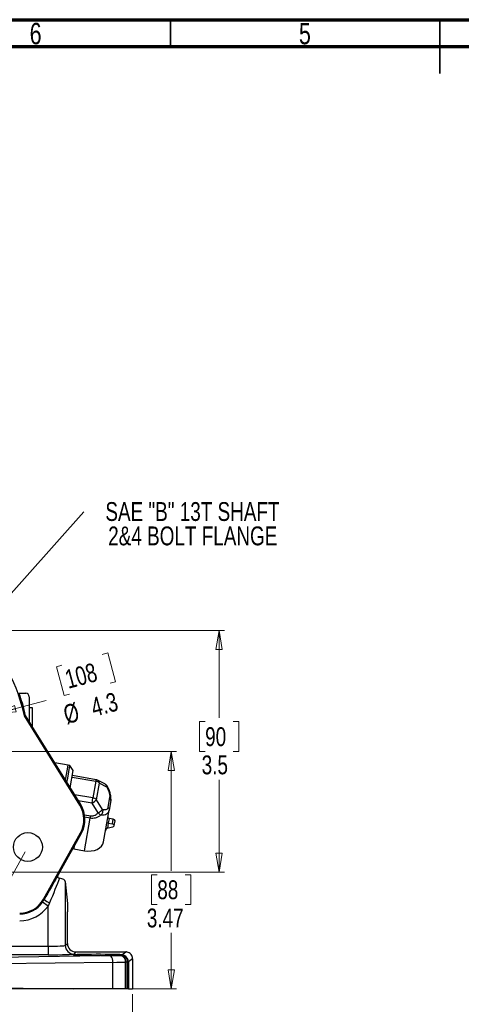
# Model space of a CAD drawing. Header units: inches. Extents: x 0.6 to 16.3, y 0.2 to 11.5.
# Tile 6 of 34: x 5.4 to 8.6, y 4.3 to 11.5. Entities that reach past the tile are written whole.
import ezdxf

# ---------------------------------------------------------------- set-up
doc = ezdxf.new("R2010")
doc.units = ezdxf.units.IN
doc.header["$MEASUREMENT"] = 0
doc.styles.add('SLDTEXTSTYLE0', font='TXT', dxfattribs={"width": 0.75})
doc.dimstyles.new('SLDDIMSTYLE1', dxfattribs={"dimtxt": 0.137795, "dimasz": 0.14, "dimexe": 0, "dimexo": 0.0625, "dimgap": 0.034449, "dimtad": 0, "dimdec": 1, "dimlfac": 2, "dimrnd": 1e-09, "dimzin": 12, "dimdsep": 46, "dimtxsty": 'SLDTEXTSTYLE0', "dimblk1": 'NONE', "dimblk2": 'CLOSED', "dimsah": 1, "dimcen": 0, "dimadec": 0, "dimazin": 3, "dimtfac": 1, "dimtdec": 1, "dimtmove": 0, "dimatfit": 3, "dimldrblk": 'NONE', "dimfxl": 0, "dimfrac": 2, "dimtolj": 1, "dimtzin": 12, "dimarcsym": 0})
doc.dimstyles.new('SLDDIMSTYLE2', dxfattribs={"dimtxt": 0.137795, "dimasz": 0.14, "dimexe": 0, "dimexo": 0.0625, "dimgap": 0.034449, "dimtad": 0, "dimtih": 1, "dimtoh": 1, "dimlfac": 2, "dimrnd": 1e-09, "dimzin": 12, "dimdsep": 46, "dimtxsty": 'SLDTEXTSTYLE0', "dimblk1": 'CLOSED', "dimblk2": 'CLOSED', "dimsah": 1, "dimcen": 0.09, "dimadec": 0, "dimazin": 3, "dimtfac": 1, "dimtofl": 0, "dimtmove": 0, "dimatfit": 3, "dimldrblk": 'CLOSED', "dimfxl": 0, "dimfrac": 2, "dimtolj": 1, "dimtzin": 12, "dimarcsym": 0})
doc.dimstyles.new('SLDDIMSTYLE4', dxfattribs={"dimtxt": 0.137795, "dimasz": 0.14, "dimexe": 0, "dimexo": 0.0625, "dimgap": 0.034449, "dimtad": 0, "dimdec": 1, "dimlfac": 2, "dimrnd": 1e-09, "dimzin": 4, "dimdsep": 46, "dimtxsty": 'SLDTEXTSTYLE0', "dimblk1": 'CLOSED', "dimblk2": 'CLOSED', "dimsah": 1, "dimcen": 0.09, "dimadec": 0, "dimazin": 1, "dimtfac": 1, "dimtdec": 1, "dimtofl": 0, "dimtmove": 0, "dimatfit": 3, "dimldrblk": 'CLOSED', "dimfxl": 0, "dimfrac": 2, "dimtolj": 1, "dimtzin": 12, "dimarcsym": 0})
doc.dimstyles.new('SLDDIMSTYLE5', dxfattribs={"dimtxt": 0.137795, "dimasz": 0.14, "dimexe": 0, "dimexo": 0.0625, "dimgap": 0.034449, "dimtad": 0, "dimtih": 1, "dimtoh": 1, "dimdec": 1, "dimlfac": 2, "dimrnd": 1e-09, "dimzin": 12, "dimdsep": 46, "dimtxsty": 'SLDTEXTSTYLE0', "dimblk1": 'CLOSED', "dimblk2": 'CLOSED', "dimsah": 1, "dimcen": 0.09, "dimadec": 0, "dimazin": 3, "dimtfac": 1, "dimtdec": 1, "dimtofl": 0, "dimtmove": 0, "dimatfit": 3, "dimldrblk": 'CLOSED', "dimfxl": 0, "dimfrac": 2, "dimtolj": 1, "dimtzin": 12, "dimarcsym": 0})
doc.dimstyles.new('SLDDIMSTYLE7', dxfattribs={"dimtxt": 0.18, "dimasz": 0.03, "dimexe": 0, "dimexo": 0.0625, "dimgap": 0, "dimtad": 0, "dimtih": 1, "dimtoh": 1, "dimdec": 0, "dimrnd": 1e-09, "dimzin": 0, "dimdsep": 46, "dimtxsty": 'Standard', "dimblk1": 'DOT', "dimblk2": 'DOT', "dimsah": 1, "dimcen": 0.09, "dimadec": 0, "dimazin": 0, "dimtfac": 0.03, "dimtdec": 0, "dimtofl": 0, "dimtmove": 0, "dimatfit": 3, "dimldrblk": 'DOT', "dimfxl": 0, "dimfrac": 2, "dimtolj": 1, "dimtzin": 0, "dimarcsym": 0})

# ---------------------------------------------------------------- blocks, each defined once
blk = doc.blocks.new('_Closed')
at = {"color": 0, "linetype": 'ByBlock', "lineweight": -2}
for p, q in [((-1, 0.166667), (0, 0)), ((-1, 0.166667), (-1, -0.166667)), ((0, 0), (-1, -0.166667)), ((0, 0), (-1, 0))]:
    blk.add_line(p, q, dxfattribs=at)
blk = doc.blocks.new('_D_1')
at = {"color": 7, "linetype": 'Continuous', "lineweight": 0}
for p, q in [((5.9974, 6.8554), (6.038, 6.8663)), ((6.038, 6.8663), (6.0946, 6.655)), ((5.7024, 6.7764), (5.6618, 6.7655)), ((5.6618, 6.7655), (5.7185, 6.5542)), ((6.0946, 6.655), (6.0541, 6.6441)), ((5.7185, 6.5542), (5.759, 6.5651)), ((5.2268, 6.4225), (5.5871, 6.519)), ((3.169, 5.8711), (5.2268, 6.4225))]:
    blk.add_line(p, q, dxfattribs=at)
at = {"color": 7, "linetype": 'Continuous', "lineweight": 18, "xscale": 0.14, "yscale": 0.14, "rotation": 195.0000000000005}
blk.add_blockref('_Closed', (5.2268, 6.4225, 0.8982), dxfattribs=at)
at = {"color": 7, "linetype": 'Continuous', "lineweight": 18, "char_height": 0.1378, "attachment_point": 1, "rotation": 15, "style": 'SLDTEXTSTYLE0'}
for s, insert in [('108', (5.713, 6.7366)), ('4.3', (5.9019, 6.5318)), ('%%c', (5.7011, 6.478))]:
    blk.add_mtext(s, dxfattribs=dict(at, insert=insert))
blk = doc.blocks.new('_None')
blk = doc.blocks.new('_D_2')
at = {"color": 7, "linetype": 'Continuous', "lineweight": 0}
for p, q in [((4.2373, 6.1468), (6.5408, 6.1468)), ((6.5014, 6.1468), (6.5014, 5.2728)), ((6.3996, 5.2448), (6.3576, 5.2448)), ((6.3576, 5.2448), (6.3576, 5.0261)), ((6.6032, 5.2448), (6.6452, 5.2448)), ((6.6452, 5.2448), (6.6452, 5.0261)), ((6.3576, 5.0261), (6.3996, 5.0261)), ((6.6452, 5.0261), (6.6032, 5.0261)), ((6.5014, 4.4103), (6.5014, 4.8199)), ((6.1148, 4.4103), (6.5408, 4.4103))]:
    blk.add_line(p, q, dxfattribs=at)
at = {"color": 7, "linetype": 'Continuous', "lineweight": 18, "xscale": 0.14, "yscale": 0.14}
for p, rotation in [((6.5014, 6.1468, 0.8982), 90.0000000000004), ((6.5014, 4.4103, 0.8982), 270.0000000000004)]:
    blk.add_blockref('_Closed', p, dxfattribs=dict(at, rotation=rotation))
at = {"color": 7, "linetype": 'Continuous', "lineweight": 18, "char_height": 0.1378, "attachment_point": 1, "style": 'SLDTEXTSTYLE0'}
for s, insert in [('88', (6.3996, 5.2037)), ('3.47', (6.3232, 4.9975))]:
    blk.add_mtext(s, dxfattribs=dict(at, insert=insert))
blk = doc.blocks.new('_D_4')
at = {"color": 7, "linetype": 'Continuous', "lineweight": 0}
for p, q in [((4.1979, 6.1074), (4.1979, 3.8774)), ((6.2186, 4.3709), (6.2186, 3.8774)), ((5.5876, 4.1153), (5.5456, 4.1153)), ((5.5456, 4.1153), (5.5456, 3.8965)), ((5.8931, 4.1153), (5.935, 4.1153)), ((5.935, 4.1153), (5.935, 3.8965)), ((4.1979, 3.9168), (5.4248, 3.9168)), ((5.5456, 3.8965), (5.5876, 3.8965)), ((5.935, 3.8965), (5.8931, 3.8965)), ((6.2186, 3.9168), (6.0559, 3.9168))]:
    blk.add_line(p, q, dxfattribs=at)
at = {"color": 7, "linetype": 'Continuous', "lineweight": 18, "xscale": 0.14, "yscale": 0.14, "rotation": 180.0000000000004}
blk.add_blockref('_Closed', (4.1979, 3.9168, 0.8982), dxfattribs=at)
at = {"color": 7, "linetype": 'Continuous', "lineweight": 18, "xscale": 0.14, "yscale": 0.14}
blk.add_blockref('_Closed', (6.2186, 3.9168, 0.8982), dxfattribs=at)
at = {"color": 7, "linetype": 'Continuous', "lineweight": 18, "char_height": 0.1378, "attachment_point": 1, "style": 'SLDTEXTSTYLE0'}
for s, insert in [('103', (5.5876, 4.0741)), ('4.0', (5.6131, 3.868))]:
    blk.add_mtext(s, dxfattribs=dict(at, insert=insert))
blk = doc.blocks.new('_D_5')
at = {"color": 7, "linetype": 'Continuous', "lineweight": 0}
for p, q in [((5.1213, 7.0308), (6.8907, 7.0308)), ((6.8513, 7.0308), (6.8513, 6.3921)), ((6.7495, 6.3641), (6.7075, 6.3641)), ((6.7075, 6.3641), (6.7075, 6.1454)), ((6.9531, 6.3641), (6.9951, 6.3641)), ((6.9951, 6.3641), (6.9951, 6.1454)), ((6.7075, 6.1454), (6.7495, 6.1454)), ((6.9951, 6.1454), (6.9531, 6.1454)), ((6.8513, 5.2628), (6.8513, 5.9392)), ((5.1213, 5.2628), (6.8907, 5.2628))]:
    blk.add_line(p, q, dxfattribs=at)
at = {"color": 7, "linetype": 'Continuous', "lineweight": 18, "xscale": 0.14, "yscale": 0.14}
for p, rotation in [((6.8513, 7.0308, 0.8982), 90.0000000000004), ((6.8513, 5.2628, 0.8982), 270.0000000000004)]:
    blk.add_blockref('_Closed', p, dxfattribs=dict(at, rotation=rotation))
at = {"color": 7, "linetype": 'Continuous', "lineweight": 18, "char_height": 0.1378, "attachment_point": 1, "style": 'SLDTEXTSTYLE0'}
for s, insert in [('90', (6.7495, 6.323)), ('3.5', (6.7241, 6.1168))]:
    blk.add_mtext(s, dxfattribs=dict(at, insert=insert))
blk = doc.blocks.new('_D_7')
at = {"color": 7, "linetype": 'Continuous', "lineweight": 0}
for p, q in [((2.9229, 6.8118), (1.4397, 4.1488)), ((5.4346, 5.4129), (3.9514, 2.7499)), ((1.4588, 4.1832), (2.7157, 3.4832)), ((2.8785, 3.5059), (2.8365, 3.5059)), ((2.8365, 3.5059), (2.8365, 3.2872)), ((3.1839, 3.5059), (3.2259, 3.5059)), ((3.2259, 3.5059), (3.2259, 3.2872)), ((2.8365, 3.2872), (2.8785, 3.2872)), ((3.2259, 3.2872), (3.1839, 3.2872)), ((3.9706, 2.7843), (3.3467, 3.1317))]:
    blk.add_line(p, q, dxfattribs=at)
at = {"color": 7, "linetype": 'Continuous', "lineweight": 18, "xscale": 0.14, "yscale": 0.14}
for p, rotation in [((1.4588, 4.1832, 0.8982), 150.8844000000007), ((3.9706, 2.7843, 0.8982), 330.8844000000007)]:
    blk.add_blockref('_Closed', p, dxfattribs=dict(at, rotation=rotation))
at = {"color": 7, "linetype": 'Continuous', "lineweight": 18, "char_height": 0.1378, "attachment_point": 1, "style": 'SLDTEXTSTYLE0'}
for s, insert in [('146', (2.8785, 3.4648)), ('5.8', (2.9039, 3.2586))]:
    blk.add_mtext(s, dxfattribs=dict(at, insert=insert))
blk = doc.blocks.new('SW_NOTE_0_2')
at = {"color": 0, "linetype": 'Continuous', "lineweight": 0, "char_height": 0.137795, "attachment_point": 2, "style": 'SLDTEXTSTYLE0'}
for s, insert in [('SAE "B" 13T SHAFT', (0.7946, 0.0709)), ('2&4 BOLT FLANGE', (0.797, -0.1072))]:
    blk.add_mtext(s, dxfattribs=dict(at, insert=insert))
blk = doc.blocks.new('_Dot')
at = {"color": 0, "linetype": 'ByBlock', "lineweight": -2}
blk.add_line((-0.5, 0), (-1, 0), dxfattribs=at)
at = {"color": 0, "linetype": 'ByBlock', "const_width": 0.5}
blk.add_lwpolyline([(-0.25, 0, 1), (0.25, 0, 1)], format="xyb", close=True, dxfattribs=at)

msp = doc.modelspace()

# ---------------------------------------------------------------- linework, layer by layer
at = {"color": 7, "linetype": 'Continuous', "lineweight": 70}
for p, q in [((0.590551, 11.496063), (16.338583, 11.496063)), ((0.787402, 11.299213), (16.141732, 11.299213))]:
    msp.add_line(p, q, dxfattribs=at)
at = {"color": 7, "linetype": 'Continuous', "lineweight": 35}
for p, q in [((6.496063, 11.299213), (6.496063, 11.496063)), ((8.464567, 11.496063), (8.464567, 11.102362)), ((8.464567, 11.299213), (8.464567, 11.496063))]:
    msp.add_line(p, q, dxfattribs=at)
at = {"color": 7, "linetype": 'Continuous', "lineweight": 25}
for p, q in [((5.38998, 6.571025), (5.438169, 6.571025)), ((5.463154, 6.54601), (5.463154, 6.36548)), ((5.428125, 6.406854), (5.435583, 6.409847)), ((5.463154, 6.36548), (5.435554, 6.409984)), ((5.502301, 6.302111), (5.435583, 6.409847)), ((5.487099, 6.465515), (5.463154, 6.465515)), ((5.487099, 6.465154), (5.487099, 6.465515)), ((5.487099, 6.326435), (5.487099, 6.465154)), ((5.833122, 5.752864), (5.428125, 6.406854)), ((5.502301, 6.302111), (5.478049, 6.341515)), ((5.839852, 5.757032), (5.502301, 6.302111)), ((5.747461, 6.04683), (5.649863, 6.063827)), ((5.728349, 5.937088), (5.747461, 6.04683)), ((5.744449, 5.951286), (5.760282, 6.042195)), ((5.760282, 6.042195), (5.747461, 6.04683)), ((5.78546, 6.006396), (5.760282, 6.042195)), ((5.763504, 5.88032), (5.78546, 6.006396)), ((5.738985, 5.919912), (5.744449, 5.951286)), ((5.95221, 5.939091), (5.778992, 5.969257)), ((5.9502, 5.927549), (5.929113, 5.806468)), ((5.955557, 5.793453), (5.976643, 5.914535)), ((6.015621, 5.909322), (5.963207, 5.935476)), ((5.976643, 5.914535), (6.029058, 5.888381)), ((5.922484, 5.768404), (5.929113, 5.806468)), ((5.967036, 5.697104), (5.922484, 5.768404)), ((6.000109, 5.722154), (5.955557, 5.793453)), ((6.051298, 5.8095), (6.039105, 5.73949)), ((6.059408, 5.787785), (6.047216, 5.717777)), ((5.839852, 5.757032), (5.833122, 5.752864)), ((6.006764, 5.485501), (6.047216, 5.717777)), ((5.868453, 5.419869), (5.909855, 5.657602)), ((5.909855, 5.657602), (5.912932, 5.675268)), ((6.040728, 5.622238), (6.030876, 5.623954)), ((6.040728, 5.622238), (6.034432, 5.586087)), ((6.046673, 5.656373), (6.040728, 5.622238)), ((6.040728, 5.622238), (6.07115, 5.61694)), ((6.077095, 5.651075), (6.046673, 5.656373)), ((6.07115, 5.61694), (6.077095, 5.651075)), ((6.08454, 5.603483), (6.090485, 5.637618)), ((5.567222, 5.065884), (5.837781, 5.551672)), ((5.676832, 5.246418), (5.844697, 5.54782)), ((5.844697, 5.54782), (5.837781, 5.551672)), ((6.039526, 5.587648), (6.075276, 5.595462)), ((5.788654, 5.433767), (5.782006, 5.435258)), ((5.788654, 5.433767), (5.868453, 5.419869)), ((5.727118, 5.195769), (5.727118, 4.727113)), ((5.727118, 5.195769), (5.742799, 5.035315)), ((5.561283, 5.044714), (5.572683, 5.062842)), ((5.602161, 5.015976), (5.561283, 5.044714)), ((5.572683, 5.062842), (5.567222, 5.065884)), ((5.612288, 5.038528), (5.602161, 5.015976)), ((5.602161, 4.722332), (5.602161, 5.015976)), ((5.742799, 5.035315), (5.742799, 4.972837)), ((5.742799, 4.742794), (5.742799, 4.972837)), ((2.725052, 4.722332), (5.602161, 4.722332)), ((5.602161, 4.722332), (5.602161, 4.659853)), ((5.727118, 4.727113), (5.742799, 4.742794)), ((5.805277, 4.680315), (5.789597, 4.664635)), ((5.805277, 4.680315), (6.168594, 4.680315)), ((6.141403, 4.659924), (6.168597, 4.680315)), ((6.168594, 4.680315), (6.168597, 4.680315)), ((5.602161, 4.659853), (2.725052, 4.659853)), ((4.934086, 4.638214), (5.983653, 4.653136)), ((6.140876, 4.652672), (6.139191, 4.65258)), ((6.151513, 4.65339), (6.140877, 4.652672)), ((6.152509, 4.653481), (6.151513, 4.65339)), ((6.156936, 4.654258), (6.152509, 4.653481)), ((6.218581, 4.630344), (6.188516, 4.607799)), ((6.188516, 4.607799), (6.188516, 4.410315)), ((6.218581, 4.63035), (6.218581, 4.630344)), ((6.218581, 4.630344), (6.218581, 4.410315)), ((6.075434, 4.604119), (4.957944, 4.588231)), ((6.075434, 4.410315), (6.075434, 4.604119)), ((6.168272, 4.606105), (6.168272, 4.606105)), ((6.168272, 4.410315), (6.168272, 4.606105)), ((6.170137, 4.410315), (6.170137, 4.60619)), ((6.18251, 4.606911), (6.18251, 4.60692)), ((6.18251, 4.410315), (6.18251, 4.606911)), ((6.183603, 4.607015), (6.183603, 4.607015)), ((6.183603, 4.410315), (6.183603, 4.607015)), ((5.787989, 4.410315), (4.957278, 4.410315)), ((4.957944, 4.422117), (5.787989, 4.410315)), ((6.075434, 4.410315), (5.787989, 4.410315)), ((6.168272, 4.410315), (6.075434, 4.410315)), ((6.170137, 4.410315), (6.168272, 4.410315)), ((6.188516, 4.410315), (6.183603, 4.410315)), ((6.188516, 4.410315), (6.218581, 4.410315))]:
    msp.add_line(p, q, dxfattribs=at)
at = {"color": 8, "linetype": 'Continuous', "lineweight": 25}
for p, q in [((5.776982, 5.957715), (5.9502, 5.927549)), ((5.9502, 5.927549), (5.95221, 5.939091)), ((5.929113, 5.806468), (5.794747, 5.829868)), ((5.922484, 5.768404), (5.82197, 5.785909)), ((5.867836, 5.683122), (5.912932, 5.675268)), ((5.909855, 5.657602), (5.870155, 5.664516)), ((5.792056, 5.453304), (5.788654, 5.433767))]:
    msp.add_line(p, q, dxfattribs=at)
at = {"color": 7, "linetype": 'Continuous', "lineweight": 25, "flags": 128}
for points in [[(6.075276, 5.595462), (6.079511, 5.597024), (6.082658, 5.599554), (6.084384, 5.602783), (6.084506, 5.606368), (6.083011, 5.60993), (6.080058, 5.61309), (6.075959, 5.615512), (6.07115, 5.61694)], [(5.868453, 5.419869), (5.892769, 5.417359), (5.916733, 5.418291), (5.939425, 5.42263), (5.959972, 5.430209), (5.977585, 5.440737), (5.991587, 5.45381), (6.001439, 5.468925), (6.006764, 5.485501)]]:
    msp.add_lwpolyline(points, dxfattribs=at)
at = {"color": 7, "linetype": 'Continuous', "lineweight": 25}
msp.add_circle((5.453756, 5.447316), 0.105475, dxfattribs=at)
for centre, radius, start, end in [((4.197899, 6.146765), 1.257419, 11.9374183, 27.2767961), ((4.197899, 6.146765), 1.265336, 12.0001774, 18.6618699), ((5.940937, 5.873678), 0.054662, 63.9858131, 80.2432013), ((5.945879, 5.883332), 0.043818, 45.4053411, 64.2571968), ((5.856757, 5.889538), 0.137817, 298.484074, 315.7981409), ((5.91985, 5.752597), 0.054662, 63.9858075, 80.2432036), ((5.924792, 5.762251), 0.043818, 45.4053411, 64.2571968), ((5.664278, 5.648304), 0.198598, 330.8844, 31.7687), ((5.664278, 5.648304), 0.206514, 330.8844, 31.7687), ((5.901309, 5.818238), 0.137817, 298.484074, 315.7981409), ((6.076572, 5.637164), 0.013921, 1.8677635, 87.844995), ((6.046182, 5.556852), 0.031507, 102.1967872, 111.8965125), ((5.393719, 5.162517), 0.198598, 270, 330.8844), ((5.393719, 5.162517), 0.204829, 270, 324.8916788), ((5.75548, 5.316185), 0.312405, 234.1881365, 242.7191552), ((5.393719, 5.162517), 0.254799, 270, 324.8916788), ((5.789647, 4.727163), 0.062529, 180.0459701, 269.9540299), ((6.011315, 4.608471), 0.064267, 356.1166923, 40.9804194), ((6.117532, 4.606691), 0.050744, 359.3383626, 64.7335192), ((6.138478, 4.607748), 0.050038, 0.0582868, 68.3540896)]:
    msp.add_arc(centre, radius, start, end, dxfattribs=at)
at = {"color": 8, "linetype": 'Continuous', "lineweight": 25}
for centre, radius, start, end in [((5.950485, 5.912524), 0.026236, 4.3948404, 61.2736102), ((6.002875, 5.886362), 0.02626, 4.4089022, 60.9639227)]:
    msp.add_arc(centre, radius, start, end, dxfattribs=at)
at = {"color": 7, "linetype": 'Continuous', "lineweight": 25}
for centre, major_axis, ratio, start_param, end_param in [((4.19944, 6.146765), (1.263876, 0), 0.99999926, 0.32610151, 0.34232921), ((5.438169, 6.54601), (0, 0.025015), 0.99878203, 4.71238898, 6.28318531), ((6.049099, 5.670305), (-0.002426, -0.013932), 0.70710678, 4.71238898, 6.28318531), ((5.558506, 5.024868), (0.174919, 0.314448), 0.01697571, 0.8652525, 1.45918492), ((5.602161, 5.000554), (0.124926, 0.314458), 0.01371247, 0.804682, 1.45518964), ((5.677771, 5.246418), (0.013102, 0.023497), 0.03049936, 1.58780203, 2.36714328), ((5.602161, 5.194893), (0.125, 0), 0.26794919, 0.02617994, 0.83918479), ((5.602161, 4.727242), (0.125, 0), 0.03927888, 4.71238898, 6.25700537), ((5.80532, 4.742837), (0.044224, 0.044224), 0.999315, 2.35653711, 3.9266482), ((5.602161, 4.664763), (0.1875, 0), 0.02618592, 4.71238898, 6.25700537), ((5.972099, 4.657971), (0.185, 0), 0.02618592, 0.41489992, 4.77488526), ((5.972113, 4.607951), (0.216535, 0), 0.02013935, 6.06688983, 6.24827872), ((5.972113, 4.607951), (0.216535, 0), 0.02013935, 5.20980782, 5.84588714), ((5.879212, 4.609092), (0.319142, 0), 0.02208337, 5.84551349, 5.85951094), ((5.895962, 4.608387), (0.294483, 0), 0.02173983, 6.05051759, 6.06719983)]:
    msp.add_ellipse(centre, major_axis=major_axis, ratio=ratio, start_param=start_param, end_param=end_param, dxfattribs=at)
for points, knots in [([(5.478049, 6.341515), (5.474363, 6.347576), (5.469461, 6.355635), (5.464684, 6.36383), (5.462801, 6.367201), (5.462487, 6.367952), (5.462372, 6.368226)], [0, 0, 0, 0, 0.53988747, 0.71775086, 0.89720005, 1, 1, 1, 1]), ([(5.962877, 5.935106), (5.961768, 5.935815), (5.958965, 5.937609), (5.955196, 5.938726), (5.952688, 5.938894), (5.952185, 5.938927)], [0, 0, 0, 0, 0.34335424, 0.86829275, 1, 1, 1, 1]), ([(6.032434, 5.893476), (6.03084, 5.89583), (6.027188, 5.901223), (6.021246, 5.90675), (6.016583, 5.908482), (6.015382, 5.908928)], [0, 0, 0, 0, 0.36499571, 0.8364909, 1, 1, 1, 1]), ([(6.029058, 5.888381), (6.030293, 5.889573), (6.032817, 5.892007), (6.032541, 5.892967), (6.0324, 5.893457)], [0, 0, 0, 0, 0.48960369, 1, 1, 1, 1]), ([(6.029058, 5.888381), (6.033503, 5.879948), (6.041594, 5.864601), (6.049089, 5.842143), (6.05255, 5.823486), (6.051702, 5.814009), (6.051298, 5.8095)], [0, 0, 0, 0, 0.31808585, 0.57886174, 0.79963557, 1, 1, 1, 1]), ([(6.059193, 5.786622), (6.059987, 5.794042), (6.061641, 5.809513), (6.056842, 5.836623), (6.04714, 5.865696), (6.037313, 5.884242), (6.03223, 5.893834)], [0, 0, 0, 0, 0.22302445, 0.4649801, 0.72325987, 1, 1, 1, 1]), ([(6.051298, 5.8095), (6.052732, 5.8079), (6.055654, 5.804639), (6.05842, 5.799166), (6.059926, 5.793437), (6.059581, 5.789668), (6.059408, 5.787785)], [0, 0, 0, 0, 0.24089601, 0.49092419, 0.74562198, 1, 1, 1, 1]), ([(5.912932, 5.675268), (5.916874, 5.674897), (5.924971, 5.674134), (5.938539, 5.677442), (5.953237, 5.684754), (5.962242, 5.692813), (5.967036, 5.697104)], [0, 0, 0, 0, 0.19304982, 0.39654968, 0.67870155, 1, 1, 1, 1]), ([(5.987844, 5.680662), (5.984736, 5.682633), (5.978521, 5.686576), (5.970864, 5.693594), (5.967036, 5.697104)], [0, 0, 0, 0, 0.49999997, 1, 1, 1, 1]), ([(6.047216, 5.717777), (6.045521, 5.71164), (6.042064, 5.699122), (6.029445, 5.686532), (6.011482, 5.679071), (5.995992, 5.680114), (5.987844, 5.680662)], [0, 0, 0, 0, 0.22495374, 0.45886478, 0.71538624, 1, 1, 1, 1]), ([(5.998759, 5.700288), (5.998758, 5.700286), (5.998757, 5.700281), (5.998752, 5.700266), (5.998744, 5.700239), (5.998728, 5.700185), (5.998697, 5.700082), (5.998636, 5.699877), (5.99851, 5.699467), (5.998249, 5.69865), (5.997694, 5.697028), (5.996451, 5.693856), (5.993562, 5.687836), (5.990113, 5.683509), (5.987844, 5.680662)], [0, 0, 0, 0, 0.00024638, 0.00066559, 0.00202249, 0.00403457, 0.00805874, 0.01610698, 0.03220283, 0.06438943, 0.12872174, 0.25706062, 0.51117087, 1, 1, 1, 1]), ([(6.039105, 5.73949), (6.038051, 5.735632), (6.035837, 5.727525), (6.027874, 5.720348), (6.015955, 5.717405), (6.005728, 5.72047), (6.000109, 5.722154)], [0, 0, 0, 0, 0.20047532, 0.42124719, 0.68203413, 1, 1, 1, 1]), ([(5.987844, 5.680662), (5.981169, 5.675949), (5.968436, 5.666957), (5.947884, 5.659097), (5.928238, 5.655633), (5.915913, 5.656953), (5.909855, 5.657602)], [0, 0, 0, 0, 0.29230283, 0.55764866, 0.78258944, 1, 1, 1, 1]), ([(6.034432, 5.586087), (6.033082, 5.58537), (6.029528, 5.583485), (6.024374, 5.577141), (6.021701, 5.570498), (6.020806, 5.566126), (6.02069, 5.565464), (6.020682, 5.565416)], [0, 0, 0, 0, 0.18624933, 0.49011843, 0.92320994, 0.99438622, 1, 1, 1, 1]), ([(5.667868, 5.231032), (5.66778, 5.229931), (5.667586, 5.2275), (5.672871, 5.22378), (5.679921, 5.221246), (5.68483, 5.220024), (5.68567, 5.219815)], [0, 0, 0, 0, 0.26199094, 0.57817638, 0.92781465, 1, 1, 1, 1]), ([(6.218581, 4.63035), (6.218029, 4.635968), (6.216924, 4.647204), (6.208309, 4.662176), (6.19563, 4.673473), (6.181577, 4.679461), (6.172287, 4.680073), (6.168597, 4.680315)], [0, 0, 0, 0, 0.2146622, 0.4293284, 0.64391351, 0.85852184, 1, 1, 1, 1]), ([(6.059832, 4.650618), (6.044347, 4.651137), (6.019917, 4.651956), (5.993372, 4.65282), (5.983653, 4.653136)], [0, 0, 0, 0, 0.63387038, 1, 1, 1, 1]), ([(6.139191, 4.65258), (6.134388, 4.65237), (6.124645, 4.651945), (6.099598, 4.651231), (6.075329, 4.650857), (6.059832, 4.650618)], [0, 0, 0, 0, 0.26009324, 0.52755481, 1, 1, 1, 1]), ([(6.170137, 4.606195), (6.169397, 4.612693), (6.167917, 4.625691), (6.15736, 4.642235), (6.147033, 4.649951), (6.141214, 4.652523), (6.140876, 4.652672)], [0, 0, 0, 0, 0.326620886, 0.653241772, 0.979862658, 1, 1, 1, 1]), ([(6.141403, 4.659924), (6.145509, 4.659162), (6.155691, 4.657275), (6.156471, 4.655385), (6.156936, 4.654258)], [0, 0, 0, 0, 0.40331187, 1, 1, 1, 1]), ([(6.18251, 4.60692), (6.18194, 4.612544), (6.180799, 4.623793), (6.172312, 4.638695), (6.161857, 4.648511), (6.154199, 4.652123), (6.151513, 4.65339)], [0, 0, 0, 0, 0.28246063, 0.56492124, 0.84738259, 1, 1, 1, 1]), ([(6.183603, 4.607015), (6.182838, 4.613535), (6.181308, 4.626575), (6.170009, 4.643156), (6.158981, 4.650813), (6.152804, 4.65336), (6.152509, 4.653481)], [0, 0, 0, 0, 0.327852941, 0.655705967, 0.983559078, 1, 1, 1, 1]), ([(6.18251, 4.60692), (6.182013, 4.606876), (6.180204, 4.606715), (6.176404, 4.606492), (6.172199, 4.606287), (6.170137, 4.606186)], [0, 0, 0, 0, 0.16168777, 0.5890238, 1, 1, 1, 1]), ([(6.18251, 4.410315), (6.180675, 4.410315), (6.177398, 4.410315), (6.172356, 4.410315), (6.170137, 4.410315)], [0, 0, 0, 0, 0.5599571, 1, 1, 1, 1])]:
    msp.add_open_spline(points, degree=3, knots=knots, dxfattribs=at)
for points in [[(6.000109, 5.722154), (6.000534, 5.718593), (6.001385, 5.71147), (5.999634, 5.704015), (5.998759, 5.700288)], [(6.039105, 5.73949), (6.04059, 5.737827), (6.043558, 5.734502), (6.046288, 5.728986), (6.047732, 5.723326), (6.047388, 5.719627), (6.047216, 5.717777)]]:
    msp.add_open_spline(points, degree=3, dxfattribs=at)

# ---------------------------------------------------------------- block references
at = {"color": 7, "linetype": 'Continuous', "lineweight": 0}
msp.add_blockref('SW_NOTE_0_2', (5.862, 7.898118), dxfattribs=at)

# ---------------------------------------------------------------- texts
at = {"color": 7, "linetype": 'Continuous', "lineweight": 0, "style": 'SLDTEXTSTYLE0'}
for s, insert, char_height, attachment_point in [('6', (5.510238, 11.472768), 0.15625, 2), ('5', (7.478742, 11.472768), 0.15625, 2), ('NOTE: FOR REFERENCE ONLY', (1.267218, 10.832944), 0.25, 1)]:
    msp.add_mtext(s, dxfattribs=dict(at, insert=insert, char_height=char_height, attachment_point=attachment_point))

# ---------------------------------------------------------------- dimensions: what is measured, and where the dimension line sits
at = {"color": 7, "linetype": 'Continuous', "lineweight": 18}
for base, p1, p2, angle, dimstyle, picture, middle in [((6.851321, 7.030765), (5.081899, 5.262765), (5.081899, 7.030765), 90, 'SLDDIMSTYLE5', '_D_5', (6.851321, 6.165659)), ((1.4588499, 4.1831513), (5.4537561, 5.4473164), (2.9420417, 6.8462145), 330.8844, 'SLDDIMSTYLE5', '_D_7', (3.0311773, 3.3074442)), ((6.501405, 4.410315), (4.197899, 6.146765), (6.075434, 4.410315), 90, 'SLDDIMSTYLE2', '_D_2', (6.501405, 5.046364))]:
    dim = msp.add_linear_dim(base=base, p1=p1, p2=p2, angle=angle, dimstyle=dimstyle, dxfattribs=at)
    dim.commit()
    dim.dimension.update_dxf_attribs({"geometry": picture, "text_midpoint": middle, "dimtype": 160})
dim = msp.add_diameter_dim_2p(p1=(3.169014, 5.871077), p2=(5.226783, 6.422454), dimstyle='SLDDIMSTYLE1', dxfattribs=at)
dim.commit()
dim.dimension.update_dxf_attribs({"geometry": '_D_1', "text_midpoint": (5.906539, 6.604594), "dimtype": 163})
dim = msp.add_linear_dim(base=(6.218581, 3.916807), p1=(4.197899, 6.146765), p2=(6.218581, 4.410315), dimstyle='SLDDIMSTYLE4', dxfattribs=at)
dim.commit()
dim.dimension.update_dxf_attribs({"geometry": '_D_4', "text_midpoint": (5.740336, 3.916807), "dimtype": 160})

# ---------------------------------------------------------------- leaders
at = {"color": 7, "linetype": 'Continuous', "lineweight": 0}
msp.add_leader([(5.198217, 7.152423), (5.862, 7.898118)], dimstyle='SLDDIMSTYLE7', dxfattribs=at)

doc.saveas('drawing.dxf')
